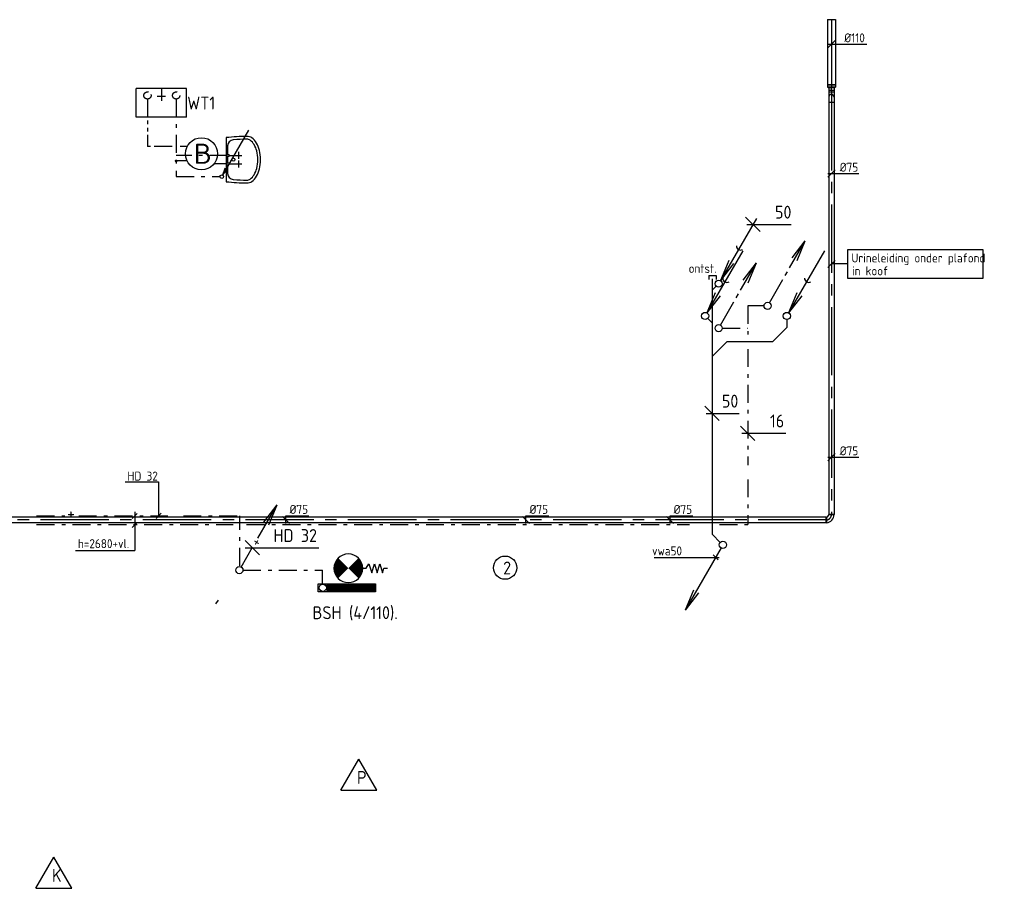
# Model space of a CAD drawing. Header units: millimetres. Extents: x -72565 to 37572, y -100 to 54284.
# Tile 22 of 32: x -37849 to -24129, y 39447 to 51558. Entities that reach past the tile are written whole.
import ezdxf
from ezdxf.enums import TextEntityAlignment as Align

# ---------------------------------------------------------------- set-up
doc = ezdxf.new("R2010")
doc.units = ezdxf.units.MM
doc.header["$LTSCALE"] = 50
for name, pattern in [('2322109', [10, 5, -2, 1, -2]), ('2322110', [10, 5, -1, 1, -1, 1, -1]), ('CENTER2', [28.575, 19.05, -3.175, 3.175, -3.175]), ('KOUDWATER', [8.4, 4.8, -1.2, 1.2, -1.2]), ('WARMWATER', [10.8, 4.8, -1.2, 1.2, -1.2, 1.2, -1.2])]:
    doc.linetypes.add(name, pattern=pattern)
for name, color, linetype in [('51', 6, 'Continuous'), ('51-LEIDING', 3, 'Continuous'), ('52', 3, 'Continuous'), ('54', 3, 'Continuous'), ('55', 3, 'Continuous'), ('60-CV', 3, 'Continuous'), ('62', 3, 'Continuous'), ('SYM-W', 7, 'Continuous'), ('WL522---_VWA', 2, 'Continuous'), ('WL524---', 190, 'Continuous'), ('WL524---_D', 192, 'Continuous'), ('WL524---_HARTLIJN', 7, 'Continuous'), ('WL531---', 132, 'Continuous'), ('WL5310--_KW', 2, 'KOUDWATER'), ('WL532---', 12, 'Continuous'), ('WL5320--_WW', 2, 'WARMWATER'), ('WL561---', 10, 'Continuous'), ('WL740---', 4, 'Continuous'), ('WM524---', 2, 'Continuous')]:
    doc.layers.add(name, color=color, linetype=linetype)
doc.styles.add('BURO-018', font='ISO96.shx', dxfattribs={"height": 90})
doc.styles.add('BURO-025', font='ISO96.shx', dxfattribs={"height": 125})
doc.styles.add('ISO', font='ISO.SHX')

# ---------------------------------------------------------------- blocks, each defined once
blk = doc.blocks.new('013')
at = {"layer": '52', "color": 1, "linetype": 'Continuous'}
for p, q in [((3.06, 5.3), (5.25, 9.09)), ((3.42, 6.7), (5.25, 9.09)), ((4.1, 6.31), (5.25, 9.09)), ((2.44, 4.22), (2.75, 4.76)), ((0.25, 0.43), (2.13, 3.68))]:
    blk.add_line(p, q, dxfattribs=at)
blk.add_circle((0, 0), 0.5, dxfattribs=at)
blk = doc.blocks.new('3-59')
at = {"layer": 'SYM-W', "color": 2}
for p, q in [((-2.5, 0), (0, 4.33)), ((2.5, 0), (0, 4.33)), ((-2.5, 0), (2.5, 0))]:
    blk.add_line(p, q, dxfattribs=at)
blk = doc.blocks.new('W3-44')
at = {"layer": '54', "color": 2, "const_width": 2}
for points in [[(1.29, 0.71, 0.414214), (1.29, -0.71, 1)], [(2.71, -0.71, 0.414214), (2.71, 0.71, 1)]]:
    blk.add_lwpolyline(points, format="xyb", dxfattribs=at)
at = {"layer": '54', "color": 7}
blk.add_lwpolyline([(4, 0), (4.5, 0), (4.88, -0.63), (5.26, 0.63), (5.63, -0.63), (6.01, 0.63), (6.39, -0.63), (6.77, 0.63), (6.96, 0), (7.46, 0)], dxfattribs=at)
at = {"layer": '54', "color": 2}
blk.add_circle((2, 0), 2, dxfattribs=at)
blk = doc.blocks.new('$MAAT')
at = {"layer": 'SYM-W', "color": 1}
blk.add_line((1, 1), (-1, -1), dxfattribs=at)
blk = doc.blocks.new('030')
at = {"layer": '51', "color": 1, "linetype": 'Continuous'}
for p in [(5.25, 9.09), (1.4, 3.22), (2.08, 2.82)]:
    blk.add_line(p, (0.25, 0.43), dxfattribs=at)
blk.add_circle((0, 0), 0.5, dxfattribs=at)
blk.add_arc((3.03, 5.25), 0.567, 178.0725, 301.9275, dxfattribs=at)
blk = doc.blocks.new('*X19')
at = {"color": 0}
for p, q in [((29158, 61986), (29262, 62089)), ((29158, 61999), (29248, 62089)), ((29158, 62013), (29235, 62089)), ((29158, 62026), (29222, 62089)), ((29158, 62040), (29208, 62089)), ((29158, 62053), (29195, 62089)), ((29158, 62067), (29181, 62089)), ((29158, 62080), (29168, 62089)), ((29158, 61972), (29268, 62082)), ((29158, 61959), (29268, 62069)), ((29158, 61945), (29268, 62055)), ((29158, 61932), (29268, 62042)), ((29158, 61918), (29268, 62028)), ((29158, 61905), (29268, 62015)), ((29158, 61891), (29268, 62001)), ((29158, 61878), (29268, 61988)), ((29158, 61865), (29268, 61975)), ((29158, 61851), (29268, 61961)), ((29158, 61838), (29268, 61948)), ((29158, 61824), (29268, 61934)), ((29158, 61811), (29268, 61921)), ((29158, 61797), (29268, 61907)), ((29158, 61784), (29268, 61894)), ((29158, 61770), (29268, 61880)), ((29158, 61757), (29268, 61867)), ((29158, 61743), (29268, 61853)), ((29158, 61730), (29268, 61840)), ((29158, 61716), (29268, 61826)), ((29158, 61703), (29268, 61813)), ((29158, 61689), (29268, 61799)), ((29158, 61676), (29268, 61786)), ((29158, 61662), (29268, 61772)), ((29158, 61649), (29268, 61759)), ((29158, 61636), (29268, 61746)), ((29158, 61622), (29268, 61732)), ((29158, 61609), (29268, 61719)), ((29158, 61595), (29268, 61705)), ((29158, 61582), (29268, 61692)), ((29158, 61568), (29268, 61678)), ((29158, 61555), (29268, 61665)), ((29158, 61541), (29268, 61651)), ((29158, 61528), (29268, 61638)), ((29158, 61514), (29268, 61624)), ((29158, 61501), (29268, 61611)), ((29158, 61487), (29268, 61597)), ((29158, 61474), (29268, 61584)), ((29158, 61460), (29268, 61570)), ((29158, 61447), (29268, 61557)), ((29158, 61433), (29268, 61543)), ((29158, 61420), (29268, 61530)), ((29168, 61416), (29268, 61517)), ((29182, 61416), (29268, 61503)), ((29195, 61416), (29268, 61490)), ((29209, 61416), (29268, 61476)), ((29222, 61416), (29268, 61463)), ((29236, 61416), (29268, 61449)), ((29249, 61416), (29268, 61436)), ((29263, 61416), (29268, 61422))]:
    blk.add_line(p, q, dxfattribs=at)
blk = doc.blocks.new('SS53PY01')
for p, q in [((7.4676, 12.954), (0.2286, 0.4064)), ((0.889, 2.3114), (0.2286, 0.4064)), ((0.2286, 0.4064), (1.5494, 1.9304)), ((0.9652, 2.0828), (0.4572, 0.9398)), ((0.5842, 0.889), (1.3208, 1.8796)), ((1.5494, 1.9304), (0.889, 2.3114))]:
    blk.add_line(p, q)
blk.add_circle((0, 0), 0.5)
blk = doc.blocks.new('*U82')
at = {"layer": 'WM524---', "color": 0, "ltscale": 10}
for p, q in [((-50, -50), (50, 50)), ((-50, 0), (492, 0))]:
    blk.add_line(p, q, dxfattribs=at)
at = {"layer": 'WM524---', "color": 0, "style": 'BURO-025'}
blk.add_text('%%c110', height=125, dxfattribs=at).set_placement((179, 25))
blk = doc.blocks.new('*U88')
at = {"color": 0, "ltscale": 10}
for p, q in [((0, 55, 144), (914, 55, 144)), ((0, -55, 144), (0, 55, 144)), ((914, 55, 144), (914, -55, 144)), ((0, -55, 144), (914, -55, 144))]:
    blk.add_line(p, q, dxfattribs=at)
at = {"layer": 'WL524---_HARTLIJN', "linetype": 'CENTER2'}
blk.add_line((0, 0, 144), (914, 0, 144), dxfattribs=at)
at = {"layer": 'WL524---_D', "color": 1, "linetype": '2322109', "style": 'BURO-018'}
blk.add_attdef('POSNR', text='', height=90, dxfattribs=at).set_placement((0, 0), align=Align.MIDDLE)
blk = doc.blocks.new('*U89')
at = {"color": 0, "ltscale": 10}
for p, q in [((-35, 55, 144), (0, 55, 144)), ((-35, 55, 144), (-35, -55, 144)), ((0, 55, 144), (8, 37.5, 144)), ((0, 55, 144), (0, -55, 144)), ((0, 55, 144), (0, -55, 144)), ((8, 37.5, 144), (45, 37.5, 144)), ((8, 37.5, 144), (8, -37.5, 144)), ((45, 37.5, 144), (45, -37.5, 144)), ((-35, -55, 144), (0, -55, 144)), ((0, -55, 144), (8, -37.5, 144)), ((8, -37.5, 144), (45, -37.5, 144))]:
    blk.add_line(p, q, dxfattribs=at)
at = {"layer": 'WL524---_HARTLIJN', "linetype": 'CENTER2'}
for p, q in [((-35, 0, 144), (0, 0, 144)), ((0, 0, 144), (8, 0, 144)), ((45, 0, 144), (8, 0, 144))]:
    blk.add_line(p, q, dxfattribs=at)
at = {"layer": 'WL524---_D', "color": 1, "linetype": '2322109', "style": 'BURO-018'}
blk.add_attdef('POSNR', text='', height=90, dxfattribs=at).set_placement((0, 0), align=Align.MIDDLE)
blk = doc.blocks.new('*U90')
at = {"color": 0, "ltscale": 10}
for p, q in [((6, 38, 144), (30, 38, 144)), ((30, 38, 144), (30, -37, 144)), ((6, -37, 144), (30, -37, 144))]:
    blk.add_line(p, q, dxfattribs=at)
at = {"layer": 'WL524---_HARTLIJN', "linetype": 'CENTER2'}
blk.add_line((0, 0, 144), (30, 0, 144), dxfattribs=at)
at = {"layer": 'WL524---_D', "color": 1, "linetype": '2322109', "style": 'BURO-018'}
blk.add_attdef('POSNR', text='', height=90, dxfattribs=at).set_placement((0, 0), align=Align.MIDDLE)
blk = doc.blocks.new('*U91')
at = {"color": 0, "ltscale": 10}
for p, q in [((-75, 38, 144), (-65, 38, 144)), ((-75, -37, 144), (-75, 38, 144)), ((-65, 38, 144), (-46, 38, 144)), ((-46, 38, 144), (-29, 38, 144)), ((-29, 38, 144), (-15, 38, 144)), ((-15, 38, 144), (-5, 38, 144)), ((-5, 38, 144), (0, 38, 144)), ((-75, -37, 144), (-65, -37, 144)), ((-65, -37, 144), (-46, -37, 144)), ((-46, -37, 144), (-29, -37, 144)), ((-29, -37, 144), (-15, -37, 144)), ((-15, -37, 144), (-5, -37, 144)), ((-5, -37, 144), (0, -37, 144))]:
    blk.add_line(p, q, dxfattribs=at)
at = {"layer": 'WL524---_HARTLIJN', "linetype": 'CENTER2'}
blk.add_line((-75, 0, 144), (0, 0, 144), dxfattribs=at)
at = {"layer": 'WL524---_D', "color": 1, "linetype": '2322109', "style": 'BURO-018'}
blk.add_attdef('POSNR', text='', height=90, dxfattribs=at).set_placement((0, 0), align=Align.MIDDLE)
blk = doc.blocks.new('*U92')
at = {"color": 0, "ltscale": 10}
for p, q in [((-38, 65), (-38, 75)), ((-38, 75), (37, 75)), ((-38, 46), (-38, 65)), ((-38, 29), (-38, 46)), ((-38, 15), (-38, 29)), ((-38, 5), (-38, 15)), ((-38, 0), (-38, 5)), ((37, 65), (37, 75)), ((37, 46), (37, 65)), ((37, 29), (37, 46)), ((37, 15), (37, 29)), ((37, 5), (37, 15)), ((37, 0), (37, 5))]:
    blk.add_line(p, q, dxfattribs=at)
blk.add_arc((0, 0), 37.5, 180, 0, dxfattribs=at)
at = {"layer": 'WL524---_HARTLIJN', "linetype": 'CENTER2'}
blk.add_line((0, 0), (0, 75), dxfattribs=at)
at = {"layer": 'WL524---_D', "color": 1, "linetype": '2322109', "style": 'BURO-018'}
blk.add_attdef('POSNR', text='', height=90, dxfattribs=at).set_placement((0, 0), align=Align.MIDDLE)
blk = doc.blocks.new('*U93')
at = {"color": 0, "ltscale": 10}
for p, q in [((-75, -37.5), (-75, 37.5)), ((37.5, -75), (-37.5, -75))]:
    blk.add_line(p, q, dxfattribs=at)
for radius, start in [(112.5, 3.05723), (37.5, 360)]:
    blk.add_arc((-75, -75), radius, start, 90, dxfattribs=at)
at = {"layer": 'WL524---_HARTLIJN', "linetype": 'CENTER2'}
blk.add_arc((-75, -75), 75, 0, 90, dxfattribs=at)
at = {"layer": 'WL524---_D', "color": 1, "linetype": '2322109', "style": 'BURO-018'}
blk.add_attdef('POSNR', text='', height=90, dxfattribs=at).set_placement((0, 0), align=Align.MIDDLE)
blk = doc.blocks.new('*U94')
at = {"color": 0, "ltscale": 10}
for p, q in [((0, 38), (5752, 38)), ((0, -37), (0, 38)), ((5752, 38), (5752, -37)), ((0, -37), (5752, -37))]:
    blk.add_line(p, q, dxfattribs=at)
at = {"layer": 'WL524---_HARTLIJN', "linetype": 'CENTER2'}
blk.add_line((0, 0), (5752, 0), dxfattribs=at)
at = {"layer": 'WL524---_D', "color": 1, "linetype": '2322109', "style": 'BURO-018'}
blk.add_attdef('POSNR', text='', height=90, dxfattribs=at).set_placement((0, 0), align=Align.MIDDLE)
blk = doc.blocks.new('*U95')
at = {"color": 0, "ltscale": 10}
for p, q in [((0, 38), (29274, 38)), ((0, -38), (0, 38)), ((29274, 38), (29274, -38)), ((0, -38), (29274, -38))]:
    blk.add_line(p, q, dxfattribs=at)
at = {"layer": 'WL524---_HARTLIJN', "linetype": 'CENTER2'}
blk.add_line((0, 0), (29274, 0), dxfattribs=at)
at = {"layer": 'WL524---_D', "color": 1, "linetype": '2322109', "style": 'BURO-018'}
blk.add_attdef('POSNR', text='', height=90, dxfattribs=at).set_placement((0, 0), align=Align.MIDDLE)
blk = doc.blocks.new('*U106')
at = {"layer": 'WM524---', "color": 0, "ltscale": 10}
for p, q in [((50, -50), (-50, 50)), ((0, 60), (318, 60)), ((0, -50), (0, 60))]:
    blk.add_line(p, q, dxfattribs=at)
at = {"layer": 'WM524---', "color": 0, "linetype": '2322109', "style": 'BURO-025'}
blk.add_text('%%c75', height=125, dxfattribs=at).set_placement((50, 85))
blk = doc.blocks.new('*U105')
at = {"layer": 'WM524---', "color": 0, "ltscale": 10}
for p, q in [((-50, -50), (50, 50)), ((-50, 0), (384, 0))]:
    blk.add_line(p, q, dxfattribs=at)
at = {"layer": 'WM524---', "color": 0, "linetype": '2322109', "style": 'BURO-025'}
blk.add_text('%%c75', height=125, dxfattribs=at).set_placement((116, 25))
blk = doc.blocks.new('RDA')
at = {"color": 0, "linetype": 'Continuous'}
blk.add_circle((0, 0), 0.5, dxfattribs=at)
blk = doc.blocks.new('SA-WBAK2-NEST1')
at = {"color": 0, "linetype": 'Continuous'}
for p, q in [((-307, 0), (307, 0)), ((-192, 20), (-80, 20)), ((-40, 20), (40, 20)), ((80, 20), (192, 20))]:
    blk.add_line(p, q, dxfattribs=at)
for points in [[(325, 290, 0.155337), (304, 357, 0.106738), (230, 424, 0.072991), (130, 464, 0.059466), (0, 480, 0.059466), (-130, 464, 0.072991), (-230, 424, 0.106738), (-304, 357, 0.155337), (-325, 290, 0.155337)], [(285, 290, 0.155337), (271, 333, 0.106738), (210, 390, 0.072991), (121, 426, 0.059466), (0, 440, 0.059466), (-121, 426, 0.072991), (-210, 390, 0.106738), (-271, 333, 0.155337), (-285, 290, 0.155337)]]:
    blk.add_lwpolyline(points, format="xyb", dxfattribs=at)
for centre, radius, start, end in [((2577, 325), 2902, 180.6823, 186.4212), ((2577, 325), 2862, 180.6918, 184.5346), ((-2577, 325), 2862, 355.4654, 359.3082), ((-2577, 325), 2902, 353.5788, 359.3177), ((-192, 105), 85, 184.5346, 270), ((192, 105), 85, 270, 355.4654)]:
    blk.add_arc(centre, radius, start, end, dxfattribs=at)
at = {"color": 0, "linetype": 'Continuous', "style": 'BURO-018', "flags": 1}
blk.add_attdef('SA_MATCODE', (0, 0), '', height=1.8, dxfattribs=at)
blk = doc.blocks.new('KRN1-WBAK2')
at = {"color": 0, "linetype": 'Continuous'}
for p, q in [((-50, 150), (50, 150)), ((0, 20), (0, 200))]:
    blk.add_line(p, q, dxfattribs=at)
blk = doc.blocks.new('KRN2-WBAK2')
at = {"color": 0, "linetype": 'Continuous'}
for p, q in [((-50, 150), (50, 150)), ((0, 20), (0, 200))]:
    blk.add_line(p, q, dxfattribs=at)

msp = doc.modelspace()

# ---------------------------------------------------------------- linework, layer by layer
at = {"layer": '51', "color": 1, "linetype": 'Continuous'}
for p in [(-28459, 43604), (-28391, 43565)]:
    msp.add_line(p, (-28574, 43326), dxfattribs=at)
at = {"layer": '51-LEIDING', "color": 7}
for p, q in [((-29009, 44061), (-28104, 44061)), ((-28114, 44026), (-28184, 44096))]:
    msp.add_line(p, q, dxfattribs=at)
at = {"layer": '51-LEIDING'}
for p, q in [((-33690, 43580), (-33690, 43690)), ((-33690, 43690), (-32890, 43690)), ((-33563, 43580), (-33563, 43690)), ((-32890, 43690), (-32890, 43580)), ((-32890, 43580), (-33690, 43580))]:
    msp.add_line(p, q, dxfattribs=at)
at = {"layer": '52', "color": 1, "linetype": 'Continuous'}
msp.add_line((-35086, 43464), (-35119, 43411), dxfattribs=at)
at = {"layer": '55', "color": 1, "linetype": 'Continuous'}
for p, q in [((-34531, 44328), (-34263, 44792)), ((-34447, 44553), (-34263, 44792)), ((-34379, 44514), (-34263, 44792)), ((-34763, 43926), (-34603, 44203))]:
    msp.add_line(p, q, dxfattribs=at)
msp.add_circle((-34788, 43883), 50, dxfattribs=at)
at = {"layer": '60-CV', "color": 7}
for p, q in [((-36380, 45116), (-35914, 45116)), ((-35914, 45116), (-35914, 44640)), ((-36283, 44601), (-36212, 44671)), ((-36243, 44696), (-36243, 44155)), ((-35949, 44605), (-35879, 44676)), ((-36283, 44477), (-36212, 44548)), ((-37070, 44155), (-36243, 44155))]:
    msp.add_line(p, q, dxfattribs=at)
at = {"layer": '60-CV', "color": 1}
msp.add_circle((-31085, 43917), 162, dxfattribs=at)
at = {"layer": '62', "color": 1}
for p, q in [((-27716, 48703), (-27101, 48703)), ((-28282, 46068), (-27822, 46068)), ((-27786, 45791), (-27171, 45791))]:
    msp.add_line(p, q, dxfattribs=at)
at = {"layer": '62', "color": 7}
msp.add_line((-34706, 44194), (-33679, 44194), dxfattribs=at)
at = {"layer": 'SYM-W', "color": 2}
for p, q in [((-35525, 50599), (-36225, 50599)), ((-36225, 50199), (-36225, 50599)), ((-35875, 50599), (-35875, 50428)), ((-35525, 50199), (-35525, 50599)), ((-35818, 50485), (-35932, 50485)), ((-35525, 50199), (-36225, 50199))]:
    msp.add_line(p, q, dxfattribs=at)
at = {"layer": 'WL522---_VWA'}
msp.add_line((-28074, 44192), (-28574, 43326), dxfattribs=at)
at = {"layer": 'WL524---_D', "color": 202}
for p, q in [((-28246, 47989), (-28246, 47934)), ((-28246, 47989), (-28146, 47989)), ((-28196, 44378), (-28196, 47943)), ((-28146, 47989), (-28146, 47934)), ((-28196, 47791), (-28147, 47839)), ((-28196, 47326), (-28261, 47392)), ((-27159, 47377), (-27159, 47266)), ((-27159, 47266), (-27359, 47066)), ((-28196, 46866), (-27996, 47066)), ((-27359, 47066), (-27996, 47066)), ((-28196, 44378), (-28087, 44269))]:
    msp.add_line(p, q, dxfattribs=at)
msp.add_circle((-28050, 44236), 50, dxfattribs=at)
at = {"layer": 'WL531---', "linetype": '2322109'}
for p, q in [((-35669, 50451), (-35669, 49369)), ((-34952, 49666, 950), (-35669, 49666, 950)), ((-35517, 49588), (-35669, 49588)), ((-35669, 49369), (-35059, 49369)), ((-27704, 47567), (-27704, 47166)), ((-27477, 47567), (-27704, 47567)), ((-28059, 47257), (-27704, 47257)), ((-27704, 46966), (-27704, 45346)), ((-27704, 45148), (-27704, 44517)), ((-37613, 44640), (-37222, 44640)), ((-37027, 44640), (-35785, 44640)), ((-35569, 44640), (-34780, 44640)), ((-34780, 43943), (-34780, 44640)), ((-37613, 44517), (-34873, 44517)), ((-34687, 44517), (-28516, 44517)), ((-28099, 44517), (-27704, 44517)), ((-34738, 43883), (-33631, 43883)), ((-33631, 43692), (-33631, 43883))]:
    msp.add_line(p, q, dxfattribs=at)
at = {"layer": 'WL531---', "linetype": '2322109', "const_width": 20}
msp.add_lwpolyline([(-35679, 49588, 1), (-35659, 49588, 1)], format="xyb", close=True, dxfattribs=at)
at = {"layer": 'WL531---', "linetype": '2322109'}
msp.add_circle((-35669, 50501), 50, dxfattribs=at)
at = {"layer": 'WL5310--_KW', "color": 1, "linetype": 'Continuous'}
msp.add_circle((-33626, 43637), 50, dxfattribs=at)
at = {"layer": 'WL532---', "linetype": '2322110'}
for p, q in [((-36069, 50451), (-36069, 49788)), ((-35725, 49788), (-36069, 49788)), ((-35517, 49788), (-35613, 49788)), ((-34952, 49546, 950), (-35143, 49546, 950))]:
    msp.add_line(p, q, dxfattribs=at)
msp.add_circle((-36069, 50501), 50, dxfattribs=at)
at = {"layer": 'WL561---'}
msp.add_circle((-35316, 49688), 224, dxfattribs=at)
at = {"layer": 'WM524---'}
for p, q in [((-26588, 48102), (-26488, 48202)), ((-26308, 48152), (-26538, 48152))]:
    msp.add_line(p, q, dxfattribs=at)
msp.add_lwpolyline([(-26308, 48353), (-24429, 48353), (-24429, 47950), (-26308, 47950)], close=True, dxfattribs=at)

# ---------------------------------------------------------------- block references
at = {"layer": '51-LEIDING', "xscale": -100, "yscale": 100, "zscale": 100, "rotation": 180}
msp.add_blockref('W3-44', (-33470, 43909), dxfattribs=at)
at = {"layer": '51-LEIDING', "color": 1, "xscale": -1, "rotation": 270}
msp.add_blockref('*X19', (-94980, 14422), dxfattribs=at)
at = {"layer": '52', "linetype": 'Continuous', "xscale": 100, "yscale": 100, "zscale": 100}
for p in [(-27427, 47567), (-28109, 47257)]:
    msp.add_blockref('013', p, dxfattribs=at)
at = {"layer": '62', "xscale": 100, "yscale": 100, "zscale": 100, "rotation": 90}
for p in [(-27633, 48703), (-28200, 46068), (-27704, 45791)]:
    msp.add_blockref('$MAAT', p, dxfattribs=at)
at = {"layer": '62', "color": 7, "xscale": 100, "yscale": 100, "zscale": 100, "rotation": 90}
msp.add_blockref('$MAAT', (-34606, 44194), dxfattribs=at)
at = {"layer": 'SYM-W', "linetype": 'Continuous', "xscale": 100, "yscale": 100, "zscale": 100}
for p in [(-33123, 40813), (-37373, 39447)]:
    msp.add_blockref('3-59', p, dxfattribs=at)
at = {"layer": 'WL522---_VWA', "xscale": 100, "yscale": 100, "zscale": 100}
for p in [(-28109, 47877), (-28298, 47427), (-27159, 47427)]:
    msp.add_blockref('030', p, dxfattribs=at)
at = {"layer": 'WL524---', "linetype": 'Continuous', "xscale": 40, "yscale": 40, "zscale": 40, "rotation": 270}
msp.add_blockref('RDA', (-34872, 49606, 750), dxfattribs=at)
at = {"layer": 'WL524---_D', "color": 202}
for name, p, rotation in [('*U88', (-26538, 51558, -144), 270), ('*U89', (-26538, 50615, -144), 270), ('*U90', (-26538, 50576, -144), 270), ('*U91', (-26538, 50478, -144), 270), ('*U92', (-26538, 50478), 180), ('*U94', (-26538, 50409), 270), ('*U95', (-26607, 44582), 180), ('*U93', (-26538, 44582), 270)]:
    msp.add_blockref(name, p, dxfattribs=dict(at, rotation=rotation))
at = {"layer": 'WL531---', "linetype": '2322109', "xscale": 50, "yscale": 50, "zscale": 50}
msp.add_blockref('SS53PY01', (-35034, 49369), dxfattribs=at)
at = {"layer": 'WL531---', "linetype": 'Continuous', "xscale": 40, "yscale": 40, "zscale": 40, "rotation": 270}
msp.add_blockref('RDA', (-34952, 49666, 950), dxfattribs=at)
at = {"layer": 'WL531---', "linetype": 'Continuous', "rotation": 270}
msp.add_blockref('KRN1-WBAK2', (-34952, 49666, 950), dxfattribs=at)
at = {"layer": 'WL532---', "linetype": 'Continuous', "xscale": 40, "yscale": 40, "zscale": 40, "rotation": 270}
msp.add_blockref('RDA', (-34952, 49546, 950), dxfattribs=at)
at = {"layer": 'WL532---', "linetype": 'Continuous', "rotation": 270}
msp.add_blockref('KRN2-WBAK2', (-34952, 49546, 950), dxfattribs=at)
at = {"layer": 'WL740---', "linetype": 'Continuous', "rotation": 270}
msp.add_blockref('SA-WBAK2-NEST1', (-34972, 49606), dxfattribs=at)
at = {"layer": 'WM524---'}
msp.add_blockref('*U82', (-26538, 51217), dxfattribs=at)
at = {"layer": 'WM524---', "linetype": '2322109'}
for name, p in [('*U105', (-26538, 49413)), ('*U105', (-26538, 45459)), ('*U106', (-34139, 44582)), ('*U106', (-30795, 44582)), ('*U106', (-28787, 44582))]:
    msp.add_blockref(name, p, dxfattribs=at)

# ---------------------------------------------------------------- texts
at = {"layer": '51-LEIDING', "color": 7, "style": 'ISO'}
for s, p in [('ontst.', (-28528, 48027)), ('vwa50', (-29038, 44088))]:
    msp.add_text(s, height=126, dxfattribs=at).set_placement(p)
at = {"layer": '55', "color": 7, "style": 'ISO'}
msp.add_text('+', height=150, rotation=56.3721, dxfattribs=at).set_placement((-34525, 44199))
at = {"layer": '60-CV', "color": 7, "style": 'ISO'}
for s, p in [('HD 32', (-36349, 45131)), ('h=2680+vl.', (-37039, 44189))]:
    msp.add_text(s, height=126, dxfattribs=at).set_placement(p)
at = {"layer": '62', "color": 1, "style": 'ISO'}
for s, p in [('50', (-27324, 48784)), ('50', (-28064, 46149)), ('16', (-27394, 45873))]:
    msp.add_text(s, height=180, dxfattribs=at).set_placement(p)
at = {"layer": '62', "color": 7, "style": 'ISO'}
msp.add_text('HD 32', height=180, dxfattribs=at).set_placement((-34313, 44275))
at = {"layer": 'SYM-W', "color": 1, "style": 'ISO'}
msp.add_text('2', height=180, dxfattribs=at).set_placement((-31112, 43823))
at = {"layer": 'SYM-W', "color": 7, "style": 'ISO'}
for s, p in [('P', (-33149, 40902)), ('K', (-37399, 39536))]:
    msp.add_text(s, height=180, dxfattribs=at).set_placement(p)
at = {"layer": 'WL5310--_KW', "color": 7, "style": 'ISO'}
msp.add_text('+', height=180, rotation=180, dxfattribs=at).set_placement((-37079, 44728))
msp.add_text('BSH (4/110).', height=180, dxfattribs=at).set_placement((-33769, 43199))
at = {"layer": 'WL5320--_WW', "color": 1, "style": 'ISO'}
msp.add_text('WT1', height=180, dxfattribs=at).set_placement((-35514, 50305))
at = {"layer": 'WL561---', "linetype": '2322109', "style": 'ISO', "width": 1.2}
msp.add_text('B', height=280, dxfattribs=at).set_placement((-35298, 49689), align=Align.MIDDLE)
at = {"layer": 'WM524---', "linetype": '2322109', "style": 'BURO-025'}
for s, p in [('Urineleiding onder plafond ', (-26259, 48173)), ('in koof', (-26250, 47993))]:
    msp.add_text(s, height=125, dxfattribs=at).set_placement(p)

doc.saveas('drawing.dxf')
